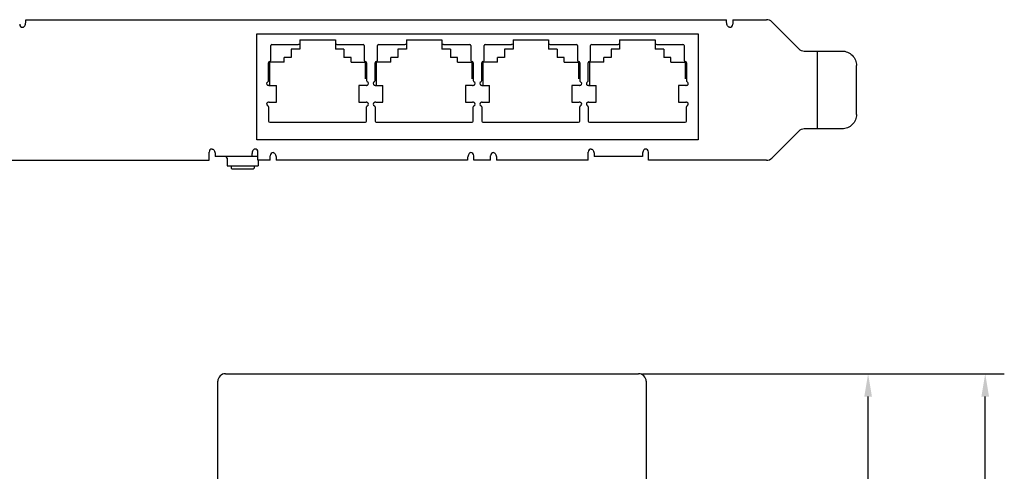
# Model space of a CAD drawing. Header units: millimetres. Extents: x 228 to 532, y -27 to 261.
# Tile 4 of 5: x 298 to 427, y 202 to 261. Entities that reach past the tile are written whole.
import ezdxf

# ---------------------------------------------------------------- set-up
doc = ezdxf.new("R2010")
doc.units = ezdxf.units.MM
doc.header["$LTSCALE"] = 23.1
doc.header["$PDMODE"] = 3
doc.header["$PDSIZE"] = 8
doc.layers.get('0').update_dxf_attribs({"linetype": 'CONTINUOUS'})
doc.layers.get('Defpoints').update_dxf_attribs({"linetype": 'CONTINUOUS'})
doc.layers.add('00_COMPONENTS', color=7, linetype='CONTINUOUS')
doc.layers.add('20_ALL_FEATURES', color=7, linetype='CONTINUOUS')
doc.styles.get("Standard").update_dxf_attribs({"font": 'simfang.ttf'})
doc.dimstyles.new('DIMSTYLE_10', dxfattribs={"dimtxt": 4.5, "dimasz": 3, "dimexe": 2.5, "dimexo": 0.5, "dimgap": 0.75, "dimtad": 1, "dimdec": 1, "dimdsep": 46, "dimtxsty": 'STANDARD', "dimblk": '_FILLED', "dimblk1": '_FILLED', "dimblk2": '_FILLED', "dimcen": 0.09, "dimclrt": 3, "dimazin": 2, "dimtp": 0.5, "dimtm": 0.5, "dimtfac": 1, "dimtdec": 1, "dimtofl": 0, "dimtmove": 0, "dimatfit": 3, "dimldrblk": '_FILLED', "dimfxl": 1, "dimtolj": 1, "dimarcsym": 0})

# ---------------------------------------------------------------- blocks, each defined once
blk = doc.blocks.new('_FILLED')
at = {"color": 0, "linetype": 'ByBlock'}
blk.add_solid([(0, 0), (-1, 0.167), (-1, -0.167)], dxfattribs=at)
blk = doc.blocks.new('*D27')
at = {"color": 0, "lineweight": -2}
for p, q in [((379.48, 214.47), (426.91, 214.47)), ((424.41, 56.49), (424.41, 211.47)), ((287.97, 53.49), (426.91, 53.49))]:
    blk.add_line(p, q, dxfattribs=at)
at = {"layer": 'Defpoints', "color": 0}
for p in [(378.98, 214.47), (424.41, 214.47), (287.47, 53.49)]:
    blk.add_point(p, dxfattribs=at)
at = {"color": 0, "linetype": 'ByBlock', "lineweight": -2, "xscale": 3, "yscale": 3, "zscale": 3}
for p, rotation in [((424.41, 214.47), 90), ((424.41, 53.49), 270)]:
    blk.add_blockref('_FILLED', p, dxfattribs=dict(at, rotation=rotation))
at = {"color": 3, "insert": (421.38, 133.98), "char_height": 4.5, "attachment_point": 5, "rotation": 90}
blk.add_mtext('\\A1;\\A1;{\\C256;161}', dxfattribs=at)
blk = doc.blocks.new('*D28')
at = {"color": 0, "lineweight": -2}
for p, q in [((379.48, 214.47), (411.56, 214.47)), ((409.06, 67.92), (409.06, 211.47)), ((396.59, 64.92), (411.56, 64.92))]:
    blk.add_line(p, q, dxfattribs=at)
at = {"layer": 'Defpoints', "color": 0}
for p in [(378.98, 214.47), (409.06, 214.47), (396.09, 64.92)]:
    blk.add_point(p, dxfattribs=at)
at = {"color": 0, "linetype": 'ByBlock', "lineweight": -2, "xscale": 3, "yscale": 3, "zscale": 3}
for p, rotation in [((409.06, 214.47), 89.99999999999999), ((409.06, 64.92), 270)]:
    blk.add_blockref('_FILLED', p, dxfattribs=dict(at, rotation=rotation))
at = {"color": 3, "insert": (403.74, 139.7), "char_height": 4.5, "attachment_point": 2, "rotation": 90}
blk.add_mtext('\\A1;\\A1;{\\C256;149.6}', dxfattribs=at)

msp = doc.modelspace()

# ---------------------------------------------------------------- linework, layer by layer
at = {"layer": '00_COMPONENTS'}
for p, q in [((298.67, 260.63), (298.67, 260.86)), ((298.67, 260.86), (390.51, 260.86)), ((390.51, 260.63), (390.51, 260.86)), ((391.31, 260.86), (395.74, 260.86)), ((391.31, 260.86), (391.31, 260.26)), ((298.27, 259.86), (298.29, 259.86)), ((390.91, 259.86), (390.89, 259.86)), ((396.44, 260.57), (399.97, 257.04)), ((328.95, 245.11), (328.95, 259.01)), ((328.95, 259.01), (386.77, 259.01)), ((334.58, 258.21), (334.58, 257.01)), ((334.58, 258.21), (339.24, 258.21)), ((339.24, 258.21), (339.24, 257.01)), ((348.55, 258.21), (348.55, 257.01)), ((348.55, 258.21), (353.21, 258.21)), ((353.21, 258.21), (353.21, 257.01)), ((362.52, 258.21), (362.52, 257.01)), ((362.52, 258.21), (367.18, 258.21)), ((367.18, 258.21), (367.18, 257.01)), ((376.49, 258.21), (376.49, 257.01)), ((376.49, 258.21), (381.15, 258.21)), ((381.15, 258.21), (381.15, 257.01)), ((386.77, 259.01), (386.77, 245.11)), ((330.78, 255.51), (330.78, 257.46)), ((330.93, 257.61), (334.38, 257.61)), ((333.46, 257.01), (333.46, 255.91)), ((334.58, 257.01), (333.46, 257.01)), ((340.36, 257.01), (339.24, 257.01)), ((339.44, 257.61), (342.88, 257.61)), ((340.36, 257.01), (340.36, 255.91)), ((340.74, 257.61), (340.74, 257.61)), ((340.75, 257.61), (340.75, 257.61)), ((343.03, 257.46), (343.03, 255.51)), ((344.75, 255.51), (344.75, 257.46)), ((344.9, 257.61), (348.35, 257.61)), ((344.9, 257.61), (348.35, 257.61)), ((347.43, 257.01), (347.43, 255.91)), ((348.55, 257.01), (347.43, 257.01)), ((354.33, 257.01), (353.21, 257.01)), ((353.41, 257.61), (356.85, 257.61)), ((354.33, 257.01), (354.33, 255.91)), ((354.71, 257.61), (354.71, 257.61)), ((354.72, 257.61), (354.72, 257.61)), ((357, 257.46), (357, 255.51)), ((358.72, 255.51), (358.72, 257.46)), ((358.87, 257.61), (362.32, 257.61)), ((358.87, 257.61), (362.32, 257.61)), ((361.4, 257.01), (361.4, 255.91)), ((362.52, 257.01), (361.4, 257.01)), ((368.3, 257.01), (367.18, 257.01)), ((367.38, 257.61), (370.82, 257.61)), ((368.3, 257.01), (368.3, 255.91)), ((368.68, 257.61), (368.68, 257.61)), ((368.69, 257.61), (368.69, 257.61)), ((370.97, 257.46), (370.97, 255.51)), ((372.69, 255.51), (372.69, 257.46)), ((372.84, 257.61), (376.29, 257.61)), ((372.84, 257.61), (376.29, 257.61)), ((375.37, 257.01), (375.37, 255.91)), ((376.49, 257.01), (375.37, 257.01)), ((382.27, 257.01), (381.15, 257.01)), ((381.35, 257.61), (384.79, 257.61)), ((382.27, 257.01), (382.27, 255.91)), ((382.65, 257.61), (382.65, 257.61)), ((382.66, 257.61), (382.66, 257.61)), ((384.94, 257.46), (384.94, 255.51)), ((332.53, 255.31), (332.53, 255.91)), ((333.46, 255.91), (332.53, 255.91)), ((341.29, 255.91), (340.36, 255.91)), ((341.29, 255.31), (341.29, 255.91)), ((346.5, 255.31), (346.5, 255.91)), ((347.43, 255.91), (346.5, 255.91)), ((355.26, 255.91), (354.33, 255.91)), ((355.26, 255.31), (355.26, 255.91)), ((360.47, 255.31), (360.47, 255.91)), ((361.4, 255.91), (360.47, 255.91)), ((369.23, 255.91), (368.3, 255.91)), ((369.23, 255.31), (369.23, 255.91)), ((374.44, 255.31), (374.44, 255.91)), ((375.37, 255.91), (374.44, 255.91)), ((383.2, 255.91), (382.27, 255.91)), ((383.2, 255.31), (383.2, 255.91)), ((400.68, 256.75), (405.56, 256.75)), ((402.43, 246.55), (402.43, 256.75)), ((330.48, 252.87), (330.48, 255.21)), ((330.66, 252.25), (330.66, 255.31)), ((332.53, 255.31), (330.66, 255.31)), ((341.29, 255.31), (343.16, 255.31)), ((343.16, 255.31), (343.16, 253.11)), ((343.33, 255.21), (343.33, 252.87)), ((344.45, 252.87), (344.45, 255.21)), ((344.63, 252.25), (344.63, 255.31)), ((346.5, 255.31), (344.63, 255.31)), ((355.26, 255.31), (357.13, 255.31)), ((357.13, 255.31), (357.13, 253.11)), ((357.3, 255.21), (357.3, 252.87)), ((358.42, 252.87), (358.42, 255.21)), ((358.6, 252.25), (358.6, 255.31)), ((360.47, 255.31), (358.6, 255.31)), ((369.23, 255.31), (371.1, 255.31)), ((371.1, 255.31), (371.1, 253.11)), ((371.27, 255.21), (371.27, 252.87)), ((372.39, 252.87), (372.39, 255.21)), ((372.57, 252.25), (372.57, 255.31)), ((374.44, 255.31), (372.57, 255.31)), ((383.2, 255.31), (385.07, 255.31)), ((385.07, 255.31), (385.07, 253.11)), ((385.24, 255.21), (385.24, 252.87)), ((407.53, 248.45), (407.53, 254.85)), ((330.55, 252.25), (331.51, 252.25)), ((331.51, 250.05), (331.51, 252.25)), ((342.31, 252.25), (342.31, 250.05)), ((343.26, 252.25), (342.31, 252.25)), ((344.52, 252.25), (345.48, 252.25)), ((345.48, 250.05), (345.48, 252.25)), ((356.28, 252.25), (356.28, 250.05)), ((357.23, 252.25), (356.28, 252.25)), ((358.49, 252.25), (359.45, 252.25)), ((359.45, 250.05), (359.45, 252.25)), ((370.25, 252.25), (370.25, 250.05)), ((371.2, 252.25), (370.25, 252.25)), ((372.46, 252.25), (373.42, 252.25)), ((373.42, 250.05), (373.42, 252.25)), ((384.22, 252.25), (384.22, 250.05)), ((385.17, 252.25), (384.22, 252.25)), ((330.48, 249.43), (330.48, 247.58)), ((330.55, 250.05), (331.51, 250.05)), ((342.31, 250.05), (343.26, 250.05)), ((343.33, 247.58), (343.33, 249.43)), ((344.45, 249.43), (344.45, 247.58)), ((344.52, 250.05), (345.48, 250.05)), ((356.28, 250.05), (357.23, 250.05)), ((357.3, 247.58), (357.3, 249.43)), ((358.42, 249.43), (358.42, 247.58)), ((358.49, 250.05), (359.45, 250.05)), ((370.25, 250.05), (371.2, 250.05)), ((371.27, 247.58), (371.27, 249.43)), ((372.39, 249.43), (372.39, 247.58)), ((372.46, 250.05), (373.42, 250.05)), ((384.22, 250.05), (385.17, 250.05)), ((385.24, 247.58), (385.24, 249.43)), ((330.63, 247.43), (343.18, 247.43)), ((344.6, 247.43), (357.15, 247.43)), ((358.57, 247.43), (371.12, 247.43)), ((372.54, 247.43), (385.09, 247.43)), ((405.56, 246.55), (400.68, 246.55)), ((399.97, 246.26), (396.44, 242.73)), ((323.09, 243.91), (323.11, 243.91)), ((328.69, 243.91), (328.67, 243.91)), ((386.77, 245.11), (328.95, 245.11)), ((372.77, 243.91), (372.79, 243.91)), ((379.87, 243.91), (379.85, 243.91)), ((322.69, 242.44), (322.69, 243.51)), ((323.49, 243.14), (323.49, 242.91)), ((329.09, 242.91), (323.49, 242.91)), ((325.04, 242.71), (325.04, 241.71)), ((328.29, 243.14), (328.29, 242.91)), ((329.09, 242.44), (329.09, 243.51)), ((330.69, 242.44), (330.69, 243.04)), ((331.09, 243.44), (331.11, 243.44)), ((331.49, 242.67), (331.49, 242.44)), ((356.57, 242.67), (356.57, 242.44)), ((356.97, 243.44), (356.95, 243.44)), ((357.37, 242.44), (357.37, 243.04)), ((359.57, 242.44), (359.57, 243.04)), ((359.97, 243.44), (359.99, 243.44)), ((360.37, 242.67), (360.37, 242.44)), ((372.37, 242.44), (372.37, 243.51)), ((379.47, 242.91), (373.17, 242.91)), ((380.27, 242.44), (380.27, 243.51)), ((287.51, 242.44), (322.69, 242.44)), ((325.04, 241.71), (329.14, 241.71)), ((325.59, 241.71), (325.59, 241.41)), ((325.69, 241.31), (325.59, 241.41)), ((328.49, 241.31), (328.59, 241.41)), ((328.59, 241.71), (328.59, 241.41)), ((330.69, 242.44), (329.09, 242.44)), ((329.14, 242.44), (329.14, 241.71)), ((356.57, 242.44), (331.49, 242.44)), ((359.57, 242.44), (357.37, 242.44)), ((372.37, 242.44), (360.37, 242.44)), ((395.74, 242.44), (380.27, 242.44)), ((325.69, 241.31), (328.49, 241.31))]:
    msp.add_line(p, q, dxfattribs=at)
for centre, radius, start, end in [((395.74, 259.86), 1, 45, 90), ((298.27, 260.26), 0.4, 180, 270), ((390.91, 260.26), 0.4, 270, 0), ((330.93, 257.46), 0.15, 90, 180), ((334.38, 257.76), 0.15, 270, 0), ((339.44, 257.76), 0.15, 180, 270), ((342.88, 257.46), 0.15, 0, 90), ((344.9, 257.46), 0.15, 90, 180), ((344.9, 257.46), 0.15, 90, 180), ((348.35, 257.76), 0.15, 270, 0), ((353.41, 257.76), 0.15, 180, 270), ((356.85, 257.46), 0.15, 0, 90), ((358.87, 257.46), 0.15, 90, 180), ((358.87, 257.46), 0.15, 90, 180), ((362.32, 257.76), 0.15, 270, 0), ((367.38, 257.76), 0.15, 180, 270), ((370.82, 257.46), 0.15, 0, 90), ((372.84, 257.46), 0.15, 90, 180), ((372.84, 257.46), 0.15, 90, 180), ((376.29, 257.76), 0.15, 270, 0), ((381.35, 257.76), 0.15, 180, 270), ((384.79, 257.46), 0.15, 0, 90), ((400.68, 257.75), 1, 225, 270), ((330.63, 255.51), 0.15, 270, 0), ((343.18, 255.51), 0.15, 180, 270), ((344.6, 255.51), 0.15, 270, 0), ((357.15, 255.51), 0.15, 180, 270), ((358.57, 255.51), 0.15, 270, 0), ((371.12, 255.51), 0.15, 180, 270), ((372.54, 255.51), 0.15, 270, 0), ((385.09, 255.51), 0.15, 180, 270), ((330.63, 255.21), 0.15, 90, 180), ((343.18, 255.21), 0.15, 0, 90), ((344.6, 255.21), 0.15, 90, 180), ((357.15, 255.21), 0.15, 0, 90), ((358.57, 255.21), 0.15, 90, 180), ((371.12, 255.21), 0.15, 0, 90), ((372.54, 255.21), 0.15, 90, 180), ((385.09, 255.21), 0.15, 0, 90), ((330.48, 252.5), 0.25, 112.0243, 238.5622), ((330.33, 252.87), 0.15, 292.0243, 0), ((343.48, 252.87), 0.15, 180, 247.9757), ((343.33, 252.5), 0.25, 301.4378, 67.9757), ((344.45, 252.5), 0.25, 112.0243, 238.5622), ((344.3, 252.87), 0.15, 292.0243, 0), ((357.45, 252.87), 0.15, 180, 247.9757), ((357.3, 252.5), 0.25, 301.4378, 67.9757), ((358.42, 252.5), 0.25, 112.0243, 238.5622), ((358.27, 252.87), 0.15, 292.0243, 0), ((371.42, 252.87), 0.15, 180, 247.9757), ((371.27, 252.5), 0.25, 301.4378, 67.9757), ((372.39, 252.5), 0.25, 112.0243, 238.5622), ((372.24, 252.87), 0.15, 292.0243, 0), ((385.39, 252.87), 0.15, 180, 247.9757), ((385.24, 252.5), 0.25, 301.4378, 67.9757), ((330.48, 249.8), 0.25, 121.4378, 247.9757), ((330.33, 249.43), 0.15, 0, 67.9757), ((343.48, 249.43), 0.15, 112.0243, 180), ((343.33, 249.8), 0.25, 292.0243, 58.5622), ((344.45, 249.8), 0.25, 121.4378, 247.9757), ((344.3, 249.43), 0.15, 0, 67.9757), ((357.45, 249.43), 0.15, 112.0243, 180), ((357.3, 249.8), 0.25, 292.0243, 58.5622), ((358.42, 249.8), 0.25, 121.4378, 247.9757), ((358.27, 249.43), 0.15, 0, 67.9757), ((371.42, 249.43), 0.15, 112.0243, 180), ((371.27, 249.8), 0.25, 292.0243, 58.5622), ((372.39, 249.8), 0.25, 121.4378, 247.9757), ((372.24, 249.43), 0.15, 0, 67.9757), ((385.39, 249.43), 0.15, 112.0243, 180), ((385.24, 249.8), 0.25, 292.0243, 58.5622), ((330.63, 247.58), 0.15, 180, 270), ((343.18, 247.58), 0.15, 270, 0), ((344.6, 247.58), 0.15, 180, 270), ((357.15, 247.58), 0.15, 270, 0), ((358.57, 247.58), 0.15, 180, 270), ((371.12, 247.58), 0.15, 270, 0), ((372.54, 247.58), 0.15, 180, 270), ((385.09, 247.58), 0.15, 270, 0), ((400.68, 245.55), 1, 90, 135), ((323.09, 243.51), 0.4, 90, 180), ((328.69, 243.51), 0.4, 0, 90), ((372.77, 243.51), 0.4, 90, 180), ((379.87, 243.51), 0.4, 0, 90), ((324.84, 242.71), 0.2, 0, 90), ((331.09, 243.04), 0.4, 90, 180), ((356.97, 243.04), 0.4, 0, 90), ((359.97, 243.04), 0.4, 90, 180), ((395.74, 243.44), 1, 270, 315)]:
    msp.add_arc(centre, radius, start, end, dxfattribs=at)
for points, knots in [([(298.29, 259.86), (298.29, 259.86), (298.32, 259.86), (298.35, 259.87), (298.36, 259.89)], [0, 0, 0, 0, 0.232842, 1, 1, 1, 1]), ([(298.36, 259.89), (298.4, 259.91), (298.49, 259.99), (298.58, 260.17), (298.65, 260.39), (298.67, 260.55), (298.67, 260.63)], [0, 0, 0, 0, 0.170248, 0.414393, 0.722025, 1, 1, 1, 1]), ([(390.81, 259.89), (390.77, 259.91), (390.68, 259.99), (390.59, 260.17), (390.53, 260.39), (390.51, 260.55), (390.51, 260.63)], [0, 0, 0, 0, 0.170248, 0.414393, 0.722025, 1, 1, 1, 1]), ([(390.89, 259.86), (390.88, 259.86), (390.85, 259.86), (390.83, 259.87), (390.81, 259.89)], [0, 0, 0, 0, 0.232842, 1, 1, 1, 1]), ([(405.63, 256.75), (405.88, 256.75), (406.38, 256.65), (407.01, 256.23), (407.43, 255.59), (407.53, 255.1), (407.53, 254.85)], [0, 0, 0, 0, 0.249578, 0.499377, 0.749541, 1, 1, 1, 1]), ([(330.35, 252.29), (330.38, 252.27), (330.45, 252.26), (330.52, 252.25), (330.55, 252.25)], [0, 0, 0, 0, 0.524034, 1, 1, 1, 1]), ([(343.26, 252.25), (343.29, 252.25), (343.36, 252.26), (343.43, 252.27), (343.46, 252.29)], [0, 0, 0, 0, 0.475966, 1, 1, 1, 1]), ([(344.32, 252.29), (344.35, 252.27), (344.42, 252.26), (344.49, 252.25), (344.52, 252.25)], [0, 0, 0, 0, 0.524034, 1, 1, 1, 1]), ([(357.23, 252.25), (357.26, 252.25), (357.33, 252.26), (357.4, 252.27), (357.43, 252.29)], [0, 0, 0, 0, 0.475966, 1, 1, 1, 1]), ([(358.29, 252.29), (358.32, 252.27), (358.39, 252.26), (358.46, 252.25), (358.49, 252.25)], [0, 0, 0, 0, 0.524034, 1, 1, 1, 1]), ([(371.2, 252.25), (371.23, 252.25), (371.3, 252.26), (371.37, 252.27), (371.4, 252.29)], [0, 0, 0, 0, 0.475966, 1, 1, 1, 1]), ([(372.26, 252.29), (372.29, 252.27), (372.36, 252.26), (372.43, 252.25), (372.46, 252.25)], [0, 0, 0, 0, 0.524034, 1, 1, 1, 1]), ([(385.17, 252.25), (385.2, 252.25), (385.27, 252.26), (385.34, 252.27), (385.37, 252.29)], [0, 0, 0, 0, 0.475966, 1, 1, 1, 1]), ([(330.55, 250.05), (330.52, 250.05), (330.45, 250.04), (330.38, 250.02), (330.35, 250.01)], [0, 0, 0, 0, 0.475966, 1, 1, 1, 1]), ([(343.46, 250.01), (343.43, 250.02), (343.36, 250.04), (343.29, 250.05), (343.26, 250.05)], [0, 0, 0, 0, 0.524034, 1, 1, 1, 1]), ([(344.52, 250.05), (344.49, 250.05), (344.42, 250.04), (344.35, 250.02), (344.32, 250.01)], [0, 0, 0, 0, 0.475966, 1, 1, 1, 1]), ([(357.43, 250.01), (357.4, 250.02), (357.33, 250.04), (357.26, 250.05), (357.23, 250.05)], [0, 0, 0, 0, 0.524034, 1, 1, 1, 1]), ([(358.49, 250.05), (358.46, 250.05), (358.39, 250.04), (358.32, 250.02), (358.29, 250.01)], [0, 0, 0, 0, 0.475966, 1, 1, 1, 1]), ([(371.4, 250.01), (371.37, 250.02), (371.3, 250.04), (371.23, 250.05), (371.2, 250.05)], [0, 0, 0, 0, 0.524034, 1, 1, 1, 1]), ([(372.46, 250.05), (372.43, 250.05), (372.36, 250.04), (372.29, 250.02), (372.26, 250.01)], [0, 0, 0, 0, 0.475966, 1, 1, 1, 1]), ([(385.37, 250.01), (385.34, 250.02), (385.27, 250.04), (385.2, 250.05), (385.17, 250.05)], [0, 0, 0, 0, 0.524034, 1, 1, 1, 1]), ([(407.53, 248.45), (407.53, 248.2), (407.43, 247.7), (407.01, 247.07), (406.38, 246.65), (405.88, 246.55), (405.63, 246.55)], [0, 0, 0, 0, 0.250459, 0.500623, 0.750422, 1, 1, 1, 1]), ([(323.11, 243.91), (323.12, 243.91), (323.15, 243.9), (323.17, 243.89), (323.19, 243.88)], [0, 0, 0, 0, 0.232843, 1, 1, 1, 1]), ([(328.67, 243.91), (328.66, 243.91), (328.64, 243.9), (328.61, 243.89), (328.59, 243.88)], [0, 0, 0, 0, 0.232843, 1, 1, 1, 1]), ([(372.79, 243.91), (372.8, 243.91), (372.83, 243.9), (372.85, 243.89), (372.87, 243.88)], [0, 0, 0, 0, 0.232862, 1, 1, 1, 1]), ([(379.85, 243.91), (379.84, 243.91), (379.82, 243.9), (379.79, 243.89), (379.77, 243.88)], [0, 0, 0, 0, 0.232862, 1, 1, 1, 1]), ([(323.19, 243.88), (323.23, 243.86), (323.31, 243.78), (323.41, 243.6), (323.47, 243.38), (323.49, 243.21), (323.49, 243.14)], [0, 0, 0, 0, 0.170254, 0.41438, 0.722003, 1, 1, 1, 1]), ([(328.59, 243.88), (328.55, 243.86), (328.47, 243.78), (328.38, 243.6), (328.31, 243.38), (328.29, 243.21), (328.29, 243.14)], [0, 0, 0, 0, 0.170254, 0.41438, 0.722003, 1, 1, 1, 1]), ([(331.11, 243.44), (331.12, 243.44), (331.15, 243.43), (331.17, 243.42), (331.19, 243.41)], [0, 0, 0, 0, 0.23284, 1, 1, 1, 1]), ([(331.19, 243.41), (331.23, 243.39), (331.31, 243.31), (331.41, 243.13), (331.47, 242.91), (331.49, 242.74), (331.49, 242.67)], [0, 0, 0, 0, 0.170244, 0.414401, 0.722038, 1, 1, 1, 1]), ([(356.87, 243.41), (356.83, 243.39), (356.75, 243.31), (356.66, 243.13), (356.59, 242.91), (356.57, 242.74), (356.57, 242.67)], [0, 0, 0, 0, 0.170244, 0.414401, 0.722038, 1, 1, 1, 1]), ([(356.95, 243.44), (356.94, 243.44), (356.92, 243.43), (356.89, 243.42), (356.87, 243.41)], [0, 0, 0, 0, 0.23284, 1, 1, 1, 1]), ([(359.99, 243.44), (360, 243.44), (360.03, 243.43), (360.05, 243.42), (360.07, 243.41)], [0, 0, 0, 0, 0.232862, 1, 1, 1, 1]), ([(360.07, 243.41), (360.11, 243.39), (360.19, 243.31), (360.29, 243.13), (360.35, 242.91), (360.37, 242.74), (360.37, 242.67)], [0, 0, 0, 0, 0.17032, 0.414235, 0.721767, 1, 1, 1, 1]), ([(372.87, 243.88), (372.91, 243.86), (372.99, 243.78), (373.09, 243.6), (373.15, 243.38), (373.17, 243.21), (373.17, 242.91)], [0, 0, 0, 0, 0.17032, 0.414235, 0.721767, 1, 1, 1, 1]), ([(379.77, 243.88), (379.73, 243.86), (379.65, 243.78), (379.56, 243.6), (379.49, 243.38), (379.47, 243.21), (379.47, 242.91)], [0, 0, 0, 0, 0.17032, 0.414235, 0.721767, 1, 1, 1, 1])]:
    msp.add_open_spline(points, degree=3, knots=knots, dxfattribs=at)
at = {"layer": '20_ALL_FEATURES'}
for p, q in [((324.83, 214.47), (378.98, 214.47)), ((323.83, 196.15), (323.83, 213.47)), ((379.98, 213.47), (379.98, 193.5))]:
    msp.add_line(p, q, dxfattribs=at)
for centre, start, end in [((324.83, 213.47), 90.001, 180.001), ((378.98, 213.47), 0.0001, 90.0001)]:
    msp.add_arc(centre, 1, start, end, dxfattribs=at)

# ---------------------------------------------------------------- dimensions: what is measured, and where the dimension line sits
dim = msp.add_linear_dim(base=(424.41, 214.47), p1=(287.47, 53.49), p2=(378.98, 214.47), angle=90, text='\\A1;{\\C256;<>}', dimstyle='DIMSTYLE_10', override={"dimtxsty": 'STANDARD'})
dim.commit()
dim.dimension.update_dxf_attribs({"geometry": '*D27', "text_midpoint": (421.38, 133.98)})
dim = msp.add_linear_dim(base=(409.064, 214.4721), p1=(396.0912, 64.9197), p2=(378.9754, 214.4721), angle=90, text='\\A1;{\\C256;<>}', dimstyle='DIMSTYLE_10', override={"dimtxsty": 'STANDARD', "dimldrblk": '_FILLED'})
dim.commit()
dim.dimension.update_dxf_attribs({"geometry": '*D28', "text_midpoint": (409.064, 139.6959), "dimtype": 160})

doc.saveas('drawing.dxf')
